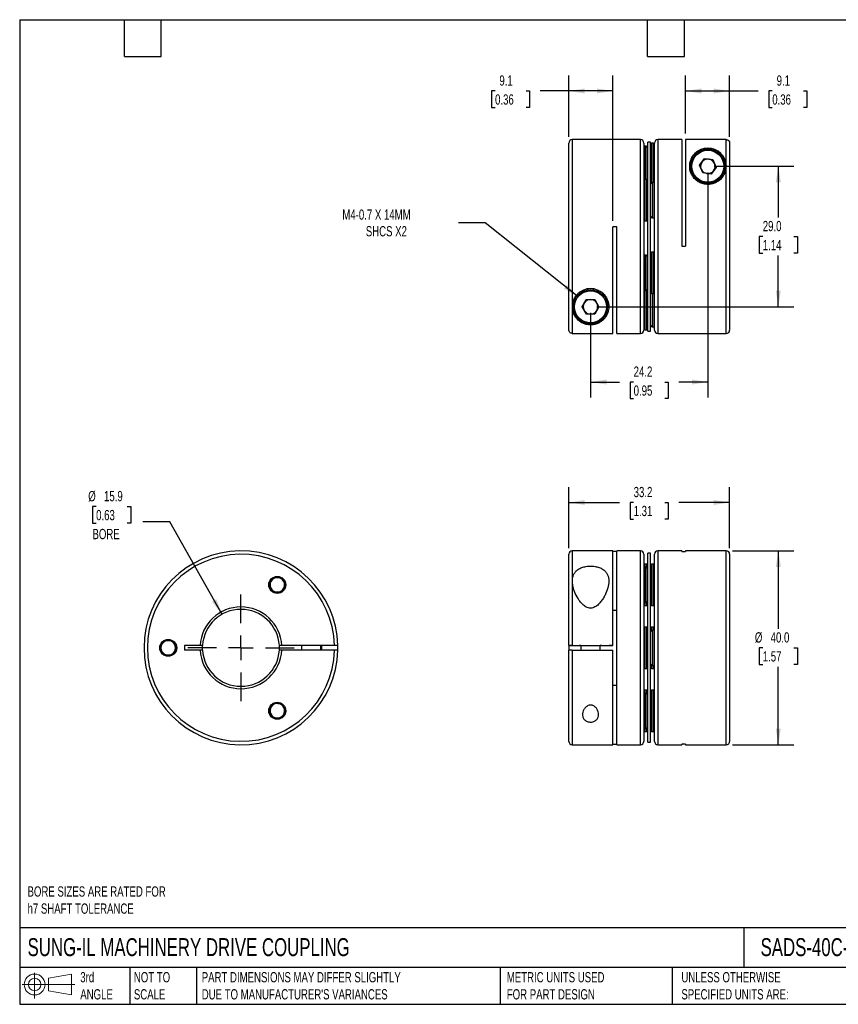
# Model space of a CAD drawing. Header units: millimetres. Extents: x 6 to 273, y 6 to 210.
# Tile 1 of 2: x 6 to 175, y 6 to 210. Entities that reach past the tile are written whole.
import ezdxf

# ---------------------------------------------------------------- set-up
doc = ezdxf.new("R2010")
doc.units = ezdxf.units.MM
doc.linetypes.add('SLD-Center', pattern=[19.05, 15.24, -1.27, 1.27, -1.27])
doc.linetypes.add('SLD-Solid', pattern=[0])
doc.layers.add('CENTER', color=40, linetype='SLD-Center')
doc.layers.add('SLD-DEFPOINTS', color=7, linetype='Continuous')
doc.layers.add('DIMENSIONS', color=140, linetype='SLD-Solid', lineweight=25)
doc.layers.add('TEXT', color=140, linetype='SLD-Solid', lineweight=25)
doc.styles.add('SLDTEXTSTYLE0', font='TXT', dxfattribs={"width": 0.7})
doc.dimstyles.new('SLDDIMSTYLE0', dxfattribs={"dimtxt": 2.158008, "dimasz": 3.302, "dimexe": 0, "dimexo": 0.0625, "dimgap": 0.539502, "dimtad": 0, "dimtih": 1, "dimtoh": 1, "dimdec": 1, "dimrnd": 1e-09, "dimzin": 4, "dimdsep": 46, "dimtxsty": 'SLDTEXTSTYLE0', "dimsah": 1, "dimcen": 0.09, "dimadec": 0, "dimazin": 1, "dimtfac": 1, "dimtdec": 1, "dimtofl": 0, "dimtmove": 0, "dimatfit": 3, "dimfxl": 0, "dimfrac": 2, "dimtolj": 1, "dimtzin": 12, "dimarcsym": 0})
doc.dimstyles.new('SLDDIMSTYLE1', dxfattribs={"dimtxt": 2.158008, "dimasz": 3.302, "dimexe": 0, "dimexo": 0.0625, "dimgap": 0.539502, "dimtad": 0, "dimtih": 1, "dimtoh": 1, "dimdec": 1, "dimrnd": 1e-09, "dimzin": 12, "dimdsep": 46, "dimtxsty": 'SLDTEXTSTYLE0', "dimsah": 1, "dimcen": 0.09, "dimadec": 0, "dimazin": 3, "dimtfac": 1, "dimtdec": 1, "dimtofl": 0, "dimtmove": 0, "dimatfit": 3, "dimfxl": 0, "dimfrac": 2, "dimtolj": 1, "dimtzin": 12, "dimarcsym": 0})
doc.dimstyles.new('SLDDIMSTYLE2', dxfattribs={"dimtxt": 2.158008, "dimasz": 3.302, "dimexe": 0, "dimexo": 0.0625, "dimgap": 0.539502, "dimtad": 0, "dimtih": 1, "dimtoh": 1, "dimdec": 1, "dimrnd": 1e-09, "dimzin": 12, "dimdsep": 46, "dimtxsty": 'SLDTEXTSTYLE0', "dimsah": 1, "dimcen": 0, "dimadec": 0, "dimazin": 3, "dimtfac": 1, "dimtdec": 1, "dimtofl": 0, "dimtmove": 0, "dimatfit": 3, "dimfxl": 0, "dimfrac": 2, "dimtolj": 1, "dimtzin": 12, "dimarcsym": 0})
doc.dimstyles.new('SLDDIMSTYLE3', dxfattribs={"dimtxt": 2.158008, "dimasz": 3.302, "dimexe": 0, "dimexo": 0.0625, "dimgap": 0.539502, "dimtad": 0, "dimtih": 1, "dimtoh": 1, "dimdec": 1, "dimrnd": 1e-09, "dimzin": 12, "dimdsep": 46, "dimtxsty": 'SLDTEXTSTYLE0', "dimsah": 1, "dimcen": 0, "dimadec": 0, "dimazin": 3, "dimtfac": 1, "dimtdec": 1, "dimtofl": 0, "dimtmove": 0, "dimatfit": 3, "dimfxl": 0, "dimfrac": 2, "dimtolj": 1, "dimtzin": 12, "dimarcsym": 0})

# ---------------------------------------------------------------- blocks, each defined once
blk = doc.blocks.new('Block11')
at = {"color": 7, "linetype": 'SLD-Solid', "lineweight": 18}
for p, q in [((2.59, 5.31), (2.59, 0)), ((5.48, 4.17), (10.18, 5.03)), ((5.48, 1.6), (5.48, 4.17)), ((10.18, 5.03), (10.18, 0.73)), ((0, 2.88), (10.87, 2.88)), ((5.48, 1.6), (10.18, 0.73))]:
    blk.add_line(p, q, dxfattribs=at)
for radius in [2.15, 1.29]:
    blk.add_circle((2.59, 2.88), radius, dxfattribs=at)
blk = doc.blocks.new('Block12')
at = {"layer": 'SLD-DEFPOINTS'}
blk.add_blockref('Block11', (0, 0), dxfattribs=at)
blk = doc.blocks.new('_D')
at = {"layer": 'DIMENSIONS'}
for p, q in [((153.4, 99.92), (166.04, 99.92)), ((162.87, 99.92), (162.87, 83.83)), ((159.66, 79.92), (158.94, 79.92)), ((158.94, 79.92), (158.94, 76.49)), ((166.08, 79.92), (166.8, 79.92)), ((166.8, 79.92), (166.8, 76.49)), ((158.94, 76.49), (159.66, 76.49)), ((162.87, 59.92), (162.87, 76)), ((166.8, 76.49), (166.08, 76.49)), ((153.4, 59.92), (166.04, 59.92))]:
    blk.add_line(p, q, dxfattribs=at)
for points in [[(162.87, 99.92), (162.36, 96.62), (163.38, 96.62)], [(162.87, 59.92), (163.38, 63.22), (162.36, 63.22)]]:
    blk.add_solid(points, dxfattribs=at)
at = {"layer": 'DIMENSIONS', "char_height": 2.117, "attachment_point": 1, "style": 'SLDTEXTSTYLE0'}
for s, insert in [('%%c', (158.03, 83.13)), ('40.0', (161.29, 83.13)), ('1.57', (159.66, 79.22))]:
    blk.add_mtext(s, dxfattribs=dict(at, insert=insert))
blk = doc.blocks.new('_D_1')
at = {"layer": 'DIMENSIONS'}
for p, q in [((119.63, 100.49), (119.63, 113.09)), ((152.83, 100.49), (152.83, 113.09)), ((119.63, 109.92), (130.1, 109.92)), ((133.02, 109.92), (132.3, 109.92)), ((132.3, 109.92), (132.3, 106.49)), ((139.44, 109.92), (140.16, 109.92)), ((140.16, 109.92), (140.16, 106.49)), ((152.83, 109.92), (142.36, 109.92)), ((132.3, 106.49), (133.02, 106.49)), ((140.16, 106.49), (139.44, 106.49))]:
    blk.add_line(p, q, dxfattribs=at)
for points in [[(119.63, 109.92), (122.93, 109.41), (122.93, 110.43)], [(152.83, 109.92), (149.53, 110.43), (149.53, 109.41)]]:
    blk.add_solid(points, dxfattribs=at)
at = {"layer": 'DIMENSIONS', "char_height": 2.117, "attachment_point": 1, "style": 'SLDTEXTSTYLE0'}
for s, insert in [('33.2', (133.02, 113.13)), ('1.31', (133.02, 109.22))]:
    blk.add_mtext(s, dxfattribs=dict(at, insert=insert))
blk = doc.blocks.new('_D_3')
at = {"layer": 'DIMENSIONS'}
for p, q in [((148.33, 178.03), (148.33, 131.6)), ((124.13, 149.03), (124.13, 131.6)), ((124.13, 134.77), (130.1, 134.77)), ((133.02, 134.77), (132.3, 134.77)), ((132.3, 134.77), (132.3, 131.34)), ((139.44, 134.77), (140.16, 134.77)), ((140.16, 134.77), (140.16, 131.34)), ((148.33, 134.77), (142.36, 134.77)), ((132.3, 131.34), (133.02, 131.34)), ((140.16, 131.34), (139.44, 131.34))]:
    blk.add_line(p, q, dxfattribs=at)
for points in [[(124.13, 134.77), (127.43, 134.26), (127.43, 135.28)], [(148.33, 134.77), (145.03, 135.28), (145.03, 134.26)]]:
    blk.add_solid(points, dxfattribs=at)
at = {"layer": 'DIMENSIONS', "char_height": 2.117, "attachment_point": 1, "style": 'SLDTEXTSTYLE0'}
for s, insert in [('24.2', (133.02, 137.98)), ('0.95', (133.02, 134.07))]:
    blk.add_mtext(s, dxfattribs=dict(at, insert=insert))
blk = doc.blocks.new('_D_4')
at = {"layer": 'DIMENSIONS'}
for p, q in [((149.6, 179.3), (166.04, 179.3)), ((162.87, 179.3), (162.87, 168.72)), ((159.66, 164.8), (158.94, 164.8)), ((158.94, 164.8), (158.94, 161.37)), ((166.08, 164.8), (166.8, 164.8)), ((166.8, 164.8), (166.8, 161.37)), ((158.94, 161.37), (159.66, 161.37)), ((162.87, 150.3), (162.87, 160.89)), ((166.8, 161.37), (166.08, 161.37)), ((125.4, 150.3), (166.04, 150.3))]:
    blk.add_line(p, q, dxfattribs=at)
for points in [[(162.87, 179.3), (162.36, 176), (163.38, 176)], [(162.87, 150.3), (163.38, 153.61), (162.36, 153.61)]]:
    blk.add_solid(points, dxfattribs=at)
at = {"layer": 'DIMENSIONS', "char_height": 2.117, "attachment_point": 1, "style": 'SLDTEXTSTYLE0'}
for s, insert in [('29.0', (159.66, 168.02)), ('1.14', (159.66, 164.1))]:
    blk.add_mtext(s, dxfattribs=dict(at, insert=insert))
blk = doc.blocks.new('_D_5')
at = {"layer": 'DIMENSIONS'}
for p, q in [((102.4, 167.65), (96.85, 167.65)), ((121.55, 152.36), (102.4, 167.65))]:
    blk.add_line(p, q, dxfattribs=at)
blk.add_solid([(121.55, 152.36), (119.29, 154.82), (118.65, 154.03)], dxfattribs=at)
at = {"layer": 'DIMENSIONS', "attachment_point": 1, "style": 'SLDTEXTSTYLE0'}
for s, insert, char_height in [('M4-0.7 X 14MM', (72.92, 170.38), 2.1167), ('SHCS X2', (77.76, 166.95), 2.117)]:
    blk.add_mtext(s, dxfattribs=dict(at, insert=insert, char_height=char_height))
blk = doc.blocks.new('_D_6')
at = {"layer": 'DIMENSIONS'}
for p, q in [((143.73, 186.07), (143.73, 198.01)), ((152.83, 185.37), (152.83, 198.01)), ((143.73, 194.84), (152.83, 194.84)), ((152.83, 194.84), (158.7, 194.84)), ((161.62, 194.84), (160.9, 194.84)), ((160.9, 194.84), (160.9, 191.41)), ((168.03, 194.84), (168.76, 194.84)), ((168.76, 194.84), (168.76, 191.41)), ((160.9, 191.41), (161.62, 191.41)), ((168.76, 191.41), (168.03, 191.41))]:
    blk.add_line(p, q, dxfattribs=at)
for points in [[(143.73, 194.84), (147.03, 194.33), (147.03, 195.35)], [(152.83, 194.84), (149.53, 195.35), (149.53, 194.33)]]:
    blk.add_solid(points, dxfattribs=at)
at = {"layer": 'DIMENSIONS', "char_height": 2.117, "attachment_point": 1, "style": 'SLDTEXTSTYLE0'}
for s, insert in [('9.1', (162.52, 198.05)), ('0.36', (161.62, 194.14))]:
    blk.add_mtext(s, dxfattribs=dict(at, insert=insert))
blk = doc.blocks.new('_D_7')
at = {"layer": 'DIMENSIONS'}
for p, q in [((119.63, 185.37), (119.63, 198.01)), ((128.73, 168.07), (128.73, 198.01)), ((104.43, 194.84), (103.7, 194.84)), ((103.7, 194.84), (103.7, 191.41)), ((110.84, 194.84), (111.56, 194.84)), ((111.56, 194.84), (111.56, 191.41)), ((119.63, 194.84), (113.76, 194.84)), ((128.73, 194.84), (119.63, 194.84)), ((103.7, 191.41), (104.43, 191.41)), ((111.56, 191.41), (110.84, 191.41))]:
    blk.add_line(p, q, dxfattribs=at)
for points in [[(119.63, 194.84), (122.93, 194.33), (122.93, 195.35)], [(128.73, 194.84), (125.43, 195.35), (125.43, 194.33)]]:
    blk.add_solid(points, dxfattribs=at)
at = {"layer": 'DIMENSIONS', "char_height": 2.117, "attachment_point": 1, "style": 'SLDTEXTSTYLE0'}
for s, insert in [('9.1', (105.32, 198.05)), ('0.36', (104.43, 194.14))]:
    blk.add_mtext(s, dxfattribs=dict(at, insert=insert))
blk = doc.blocks.new('_D_8')
at = {"layer": 'DIMENSIONS'}
for p, q in [((22.12, 109.07), (21.4, 109.07)), ((21.4, 109.07), (21.4, 105.64)), ((28.53, 109.07), (29.26, 109.07)), ((29.26, 109.07), (29.26, 105.64)), ((37.31, 105.94), (31.75, 105.94)), ((48.1, 86.83), (37.31, 105.94)), ((21.4, 105.64), (22.12, 105.64)), ((29.26, 105.64), (28.53, 105.64))]:
    blk.add_line(p, q, dxfattribs=at)
blk.add_solid([(48.1, 86.83), (46.92, 89.95), (46.03, 89.45)], dxfattribs=at)
at = {"layer": 'DIMENSIONS', "char_height": 2.117, "attachment_point": 1, "style": 'SLDTEXTSTYLE0'}
for s, insert in [('%%c', (20.49, 112.28)), ('15.9', (23.75, 112.28)), ('0.63', (22.12, 108.37)), ('BORE', (21.37, 104.46))]:
    blk.add_mtext(s, dxfattribs=dict(at, insert=insert))
blk = doc.blocks.new('SW_CENTERMARKSYMBOL_1')
at = {"layer": 'CENTER', "color": 0}
for p, q in [((0, 5.08), (0, 10.9775)), ((0, 0), (0, 2.54)), ((-5.08, 0), (-10.9775, 0)), ((0, 0), (-2.54, 0)), ((0, 0), (0, -2.54)), ((0, 0), (2.54, 0)), ((5.08, 0), (10.9775, 0)), ((0, -5.08), (0, -10.9775))]:
    blk.add_line(p, q, dxfattribs=at)

msp = doc.modelspace()

# ---------------------------------------------------------------- linework, layer by layer
for p, q in [((119.63, 145.51), (119.63, 184.1)), ((134.43, 184.8), (120.33, 184.8)), ((120.33, 184.8), (120.33, 144.81)), ((134.43, 144.8), (134.43, 184.8)), ((135.13, 184.1), (135.13, 145.5)), ((135.63, 183.45), (135.23, 183.45)), ((135.23, 183.45), (135.23, 180.18)), ((135.63, 180.18), (135.63, 183.45)), ((136.53, 184.3), (135.93, 184.3)), ((135.93, 145.3), (135.93, 184.3)), ((136.53, 145.3), (136.53, 184.3)), ((137.13, 184.05), (136.73, 184.05)), ((136.73, 184.05), (136.73, 180.07)), ((137.13, 180.07), (137.13, 184.05)), ((137.33, 145.5), (137.33, 184.1)), ((142.93, 184.8), (138.03, 184.8)), ((138.03, 184.8), (138.03, 144.8)), ((142.93, 184.8), (142.93, 162.8)), ((152.13, 184.8), (143.73, 184.8)), ((143.73, 184.8), (143.73, 162.8)), ((152.13, 144.8), (152.13, 184.8)), ((152.83, 184.1), (152.83, 145.5)), ((146.61, 179.53), (147.67, 180.9)), ((147.14, 180.22), (147.67, 180.9)), ((147.67, 180.9), (149.38, 180.68)), ((147.67, 180.9), (147.67, 180.9)), ((147.67, 180.9), (148.53, 180.79)), ((135.23, 180.18), (135.23, 176.53)), ((135.63, 176.55), (135.63, 180.18)), ((136.73, 180.07), (136.73, 175.94)), ((137.13, 175.95), (137.13, 180.07)), ((144.83, 179.3), (144.83, 179.3)), ((146.61, 179.53), (147.14, 180.22)), ((147.28, 177.93), (146.61, 179.53)), ((148.53, 180.79), (149.38, 180.68)), ((150.05, 179.08), (148.99, 177.7)), ((149.38, 180.68), (150.05, 179.08)), ((149.38, 180.68), (149.38, 180.68)), ((149.38, 180.68), (149.72, 179.88)), ((149.72, 179.88), (150.05, 179.08)), ((151.83, 179.3), (151.83, 179.3)), ((148.99, 177.7), (147.28, 177.93)), ((135.73, 176.55), (135.33, 176.55)), ((135.33, 176.55), (135.33, 168.05)), ((135.73, 168.05), (135.73, 176.55)), ((135.92, 176.4), (135.93, 176.45)), ((137.23, 175.95), (136.83, 175.95)), ((136.83, 175.95), (136.83, 175.45)), ((136.83, 175.45), (136.83, 168.65)), ((137.23, 175.45), (137.23, 175.95)), ((137.23, 168.65), (137.23, 175.45)), ((129.53, 166.8), (128.73, 166.8)), ((128.73, 144.81), (128.73, 166.8)), ((129.53, 166.8), (128.73, 166.8)), ((129.53, 144.8), (129.53, 166.8)), ((135.33, 168.05), (135.73, 168.05)), ((136.83, 168.65), (137.23, 168.65)), ((142.93, 162.8), (143.73, 162.8)), ((135.63, 160.95), (135.23, 160.95)), ((135.23, 160.95), (135.23, 153.65)), ((135.63, 153.65), (135.63, 160.95)), ((137.13, 161.55), (136.73, 161.55)), ((136.73, 161.55), (136.73, 153.05)), ((137.13, 153.05), (137.13, 161.55)), ((135.23, 153.65), (135.63, 153.65)), ((135.33, 153.65), (135.33, 145.55)), ((135.73, 145.55), (135.73, 153.67)), ((136.53, 153.21), (136.53, 153.15)), ((136.73, 153.05), (137.13, 153.05)), ((136.83, 153.05), (136.83, 146.63)), ((137.23, 146.63), (137.23, 153.08)), ((122.4, 150.3), (123.26, 151.8)), ((122.4, 150.3), (122.83, 151.05)), ((122.83, 151.05), (123.26, 151.8)), ((123.26, 151.8), (125, 151.8)), ((123.26, 151.8), (123.26, 151.8)), ((123.26, 151.8), (124.13, 151.8)), ((124.13, 151.8), (125, 151.8)), ((125, 151.8), (125.86, 150.3)), ((125, 151.8), (125, 151.8)), ((125, 151.8), (125.43, 151.05)), ((125.43, 151.05), (125.86, 150.3)), ((120.63, 150.3), (120.63, 150.3)), ((123.26, 148.8), (122.4, 150.3)), ((125, 148.8), (123.26, 148.8)), ((125.86, 150.3), (125, 148.8)), ((127.63, 150.3), (127.63, 150.3)), ((136.83, 146.63), (136.83, 146.15)), ((137.23, 146.15), (137.23, 146.63)), ((120.33, 144.81), (128.73, 144.81)), ((129.53, 144.8), (134.43, 144.8)), ((135.33, 145.55), (135.73, 145.55)), ((135.93, 145.3), (136.53, 145.3)), ((136.83, 146.15), (137.23, 146.15)), ((138.03, 144.8), (152.13, 144.8)), ((128.73, 99.92), (120.33, 99.92)), ((120.33, 99.92), (120.33, 80.42)), ((128.73, 80.42), (128.73, 99.92)), ((129.53, 99.82), (128.73, 99.82)), ((134.43, 99.92), (129.53, 99.92)), ((129.53, 59.92), (129.53, 99.92)), ((134.43, 79.92), (134.43, 99.92)), ((142.93, 99.92), (138.03, 99.92)), ((138.03, 99.92), (138.03, 59.92)), ((142.93, 99.92), (142.93, 99.82)), ((142.93, 99.82), (143.73, 99.82)), ((152.13, 99.92), (143.73, 99.92)), ((143.73, 99.92), (143.73, 99.82)), ((152.13, 59.92), (152.13, 99.92)), ((119.63, 80.42), (119.63, 99.22)), ((135.13, 99.22), (135.13, 79.92)), ((136.53, 99.42), (135.93, 99.42)), ((135.93, 70.17), (135.93, 99.42)), ((136.53, 70.17), (136.53, 99.42)), ((137.33, 60.62), (137.33, 99.22)), ((152.83, 99.22), (152.83, 60.62)), ((135.63, 96.56), (135.23, 96.56)), ((135.23, 96.56), (135.23, 91.41)), ((135.73, 97.16), (135.33, 97.16)), ((135.33, 97.16), (135.33, 96.56)), ((135.63, 91.41), (135.63, 96.56)), ((135.73, 96.54), (135.73, 97.16)), ((137.13, 97.16), (136.73, 97.16)), ((136.73, 97.16), (136.73, 91.02)), ((137.13, 91.02), (137.13, 97.16)), ((57.77, 92.91), (58.63, 94.41)), ((58.63, 94.41), (60.37, 94.41)), ((60.37, 94.41), (61.23, 92.91)), ((58.63, 91.41), (57.77, 92.91)), ((61.23, 92.91), (60.37, 91.41)), ((60.37, 91.41), (58.63, 91.41)), ((135.23, 91.41), (135.23, 89.26)), ((135.63, 89.26), (135.63, 91.41)), ((136.73, 91.02), (136.73, 88.66)), ((137.13, 88.66), (137.13, 91.02)), ((129.53, 87.6), (128.73, 87.6)), ((135.23, 89.26), (135.63, 89.26)), ((135.33, 89.26), (135.33, 88.66)), ((135.33, 88.66), (135.73, 88.66)), ((135.73, 88.66), (135.73, 89.28)), ((136.73, 88.66), (137.13, 88.66)), ((135.73, 84.17), (135.33, 84.17)), ((135.33, 84.17), (135.33, 75.67)), ((135.73, 75.67), (135.73, 84.17)), ((137.13, 84.17), (136.73, 84.17)), ((136.73, 84.17), (136.73, 83.55)), ((137.23, 83.57), (136.83, 83.57)), ((136.83, 83.57), (136.83, 81.72)), ((137.13, 83.57), (137.13, 84.17)), ((137.23, 81.72), (137.23, 83.57)), ((35.27, 79.92), (36.13, 81.42)), ((36.13, 81.42), (37.87, 81.42)), ((37.87, 81.42), (38.73, 79.92)), ((136.83, 81.72), (136.83, 76.27)), ((137.23, 76.27), (137.23, 81.72)), ((36.13, 78.42), (35.27, 79.92)), ((38.73, 79.92), (37.87, 78.42)), ((40.38, 80.42), (40.38, 79.42)), ((43.58, 80.42), (40.38, 80.42)), ((43.58, 79.42), (40.38, 79.42)), ((44.08, 80.42), (43.58, 80.42)), ((44.08, 79.42), (43.58, 79.42)), ((60.42, 80.42), (59.92, 80.42)), ((60.42, 79.42), (59.92, 79.42)), ((71.29, 80.42), (60.42, 80.42)), ((71.29, 79.42), (60.42, 79.42)), ((64.5, 80.42), (64.5, 79.42)), ((68.5, 79.42), (68.5, 80.42)), ((119.63, 80.42), (120.13, 80.42)), ((119.63, 80.42), (119.63, 79.42)), ((119.63, 60.62), (119.63, 79.42)), ((120.13, 80.42), (122.13, 80.42)), ((120.33, 80.42), (128.73, 80.42)), ((120.33, 79.42), (128.73, 79.42)), ((120.33, 79.42), (120.33, 59.92)), ((122.13, 80.42), (122.13, 79.42)), ((126.13, 79.42), (126.13, 80.42)), ((126.13, 80.42), (128.73, 80.42)), ((128.73, 80.42), (128.63, 80.42)), ((128.73, 59.92), (128.73, 79.42)), ((134.43, 59.92), (134.43, 79.92)), ((135.13, 79.92), (135.13, 60.62)), ((37.87, 78.42), (36.13, 78.42)), ((135.33, 75.67), (135.73, 75.67)), ((136.73, 76.28), (136.73, 75.67)), ((136.73, 75.67), (137.13, 75.67)), ((136.83, 76.27), (137.23, 76.27)), ((137.13, 75.67), (137.13, 76.27)), ((128.73, 72.24), (129.53, 72.24)), ((135.73, 71.18), (135.33, 71.18)), ((135.33, 71.18), (135.33, 70.58)), ((135.73, 70.56), (135.73, 71.18)), ((137.13, 71.18), (136.73, 71.18)), ((136.73, 71.18), (136.73, 62.68)), ((137.13, 62.68), (137.13, 71.18)), ((135.63, 70.58), (135.23, 70.58)), ((135.23, 70.58), (135.23, 63.28)), ((135.63, 63.28), (135.63, 70.58)), ((135.93, 60.42), (135.93, 70.17)), ((136.53, 60.42), (136.53, 70.17)), ((57.77, 67.05), (58.74, 68.48)), ((58.74, 68.48), (60.47, 68.36)), ((60.47, 68.36), (61.23, 66.81)), ((58.53, 65.49), (57.77, 67.05)), ((60.26, 65.37), (58.53, 65.49)), ((61.23, 66.81), (60.26, 65.37)), ((135.23, 63.28), (135.63, 63.28)), ((135.33, 63.28), (135.33, 62.68)), ((135.73, 62.68), (135.73, 63.29)), ((135.33, 62.68), (135.73, 62.68)), ((136.73, 62.68), (137.13, 62.68)), ((120.33, 59.92), (128.73, 59.92)), ((128.73, 60.02), (129.53, 60.02)), ((129.53, 59.92), (134.43, 59.92)), ((135.93, 60.42), (136.53, 60.42)), ((138.03, 59.92), (142.93, 59.92)), ((143.73, 60.02), (142.93, 60.02)), ((142.93, 60.02), (142.93, 59.92)), ((143.73, 60.02), (143.73, 59.92)), ((143.73, 59.92), (152.13, 59.92))]:
    msp.add_line(p, q)
at = {"flags": 128}
for points in [[(135.23, 183.45), (135.17, 183.45), (135.13, 183.44)], [(136.53, 175.75), (136.53, 175.72), (136.53, 175.71)], [(137.33, 175.94), (137.29, 175.95), (137.23, 175.95)], [(137.23, 168.65), (137.29, 168.66), (137.33, 168.67)], [(135.23, 160.95), (135.17, 160.95), (135.13, 160.94)], [(135.13, 153.67), (135.17, 153.66), (135.23, 153.65)], [(135.93, 153.85), (135.93, 153.89), (135.92, 153.9)], [(137.23, 146.15), (137.29, 146.16), (137.33, 146.17)], [(135.23, 96.56), (135.17, 96.55), (135.13, 96.54)], [(135.13, 89.28), (135.17, 89.26), (135.23, 89.26)], [(137.33, 83.55), (137.29, 83.56), (137.23, 83.57)], [(59.92, 79.42), (59.94, 79.92), (59.92, 80.42)], [(68.57, 80.42), (68.63, 80.19), (68.65, 79.92)], [(68.65, 79.92), (68.63, 79.65), (68.57, 79.42)], [(71.99, 79.42), (72, 79.92), (71.99, 80.42)], [(121.88, 80.42), (121.9, 80.42), (121.97, 80.42), (122.08, 80.42), (122.24, 80.42), (122.43, 80.42), (122.66, 80.42), (122.91, 80.42), (123.2, 80.42), (123.5, 80.42), (123.81, 80.42), (124.13, 80.42), (124.45, 80.42), (124.76, 80.42), (125.06, 80.42), (125.35, 80.42), (125.6, 80.42), (125.83, 80.42), (126.02, 80.42), (126.18, 80.42), (126.29, 80.42), (126.36, 80.42), (126.38, 80.42), (126.36, 80.42), (126.29, 80.42), (126.18, 80.42), (126.13, 80.42)], [(122.13, 80.42), (122.08, 80.42), (121.97, 80.42), (121.9, 80.42), (121.88, 80.42)], [(137.23, 76.27), (137.29, 76.27), (137.33, 76.28)], [(135.23, 70.58), (135.17, 70.57), (135.13, 70.56)], [(135.13, 63.29), (135.17, 63.28), (135.23, 63.28)]]:
    msp.add_lwpolyline(points, dxfattribs=at)
for centre, radius in [((148.33, 179.3), 3.5), ((148.33, 179.3), 3.3), ((124.13, 150.3), 3.5), ((124.13, 150.3), 3.3), ((59.5, 92.91), 1.75), ((37, 79.92), 1.75), ((59.5, 66.93), 1.75)]:
    msp.add_circle(centre, radius)
for centre, radius, start, end in [((120.33, 184.1), 0.7, 90, 180), ((134.43, 184.1), 0.7, 0, 90), ((135.63, 183.15), 0.3, 0, 90), ((136.73, 183.85), 0.2, 90, 180), ((137.13, 183.85), 0.2, 0, 90), ((138.03, 184.1), 0.7, 90, 180), ((148.33, 179.3), 3.75, 0, 180), ((148.33, 179.3), 3.5, 180, 202.5227), ((148.33, 179.3), 3.5, 202.5227, 0), ((148.33, 179.3), 1.5, 22.5227, 180), ((148.33, 179.3), 1.5, 142.5227, 202.5227), ((148.33, 179.3), 1.5, 82.5227, 142.5227), ((148.33, 179.3), 1.5, 22.5227, 82.5227), ((148.33, 179.3), 1.5, 322.5227, 22.5227), ((148.33, 179.3), 1.5, 0, 22.5227), ((148.33, 179.3), 1.5, 202.5227, 262.5227), ((148.33, 179.3), 1.5, 262.5227, 322.5227), ((135.33, 176.35), 0.2, 90, 180), ((135.73, 176.35), 0.2, 0, 90), ((136.83, 175.65), 0.3, 90, 180), ((136.83, 168.95), 0.3, 180, 270), ((135.33, 168.25), 0.2, 180, 270), ((135.73, 168.25), 0.2, 270, 0), ((135.63, 160.65), 0.3, 0, 90), ((136.73, 161.35), 0.2, 90, 180), ((137.13, 161.35), 0.2, 0, 90), ((124.13, 150.3), 3.75, 0, 180), ((135.63, 153.95), 0.3, 270, 0), ((136.73, 153.25), 0.2, 180, 270), ((137.13, 153.25), 0.2, 270, 0), ((124.13, 150.3), 1.5, 150, 210), ((124.13, 150.3), 1.5, 90, 150), ((124.13, 150.3), 1.5, 30, 90), ((124.13, 150.3), 1.5, 330, 30), ((124.13, 150.3), 3.5, 180, 0), ((124.13, 150.3), 1.5, 210, 270), ((124.13, 150.3), 1.5, 270, 330), ((136.83, 146.45), 0.3, 180, 270), ((134.43, 145.5), 0.7, 270, 360), ((135.33, 145.75), 0.2, 180, 270), ((135.73, 145.75), 0.2, 270, 0), ((138.03, 145.5), 0.7, 180, 270), ((152.13, 145.5), 0.7, 270, 360), ((52, 79.92), 20, 1.4326, 358.5675), ((120.33, 99.22), 0.7, 90, 180), ((134.43, 99.22), 0.7, 0, 90), ((138.03, 99.22), 0.7, 90, 180), ((152.13, 99.22), 0.7, 0, 90), ((52, 79.92), 19.3, 1.4845, 358.5155), ((135.33, 96.96), 0.2, 90, 180), ((135.63, 96.26), 0.3, 0, 90), ((135.73, 96.96), 0.2, 0, 90), ((136.73, 96.96), 0.2, 90, 180), ((137.13, 96.96), 0.2, 0, 90), ((59.5, 92.91), 1.5, 150, 210), ((59.5, 92.91), 1.5, 90, 150), ((59.5, 92.91), 1.5, 30, 90), ((59.5, 92.91), 1.5, 330, 30), ((59.5, 92.91), 1.5, 210, 270), ((59.5, 92.91), 1.5, 270, 330), ((135.63, 89.56), 0.3, 270, 0), ((52, 79.92), 8.44, 3.3973, 176.6027), ((52, 79.92), 7.94, 3.6116, 176.3884), ((135.33, 88.86), 0.2, 180, 270), ((135.73, 88.86), 0.2, 270, 0), ((136.73, 88.86), 0.2, 180, 270), ((137.13, 88.86), 0.2, 270, 0), ((135.33, 83.97), 0.2, 90, 180), ((135.73, 83.97), 0.2, 0, 90), ((136.73, 83.97), 0.2, 90, 180), ((136.83, 83.27), 0.3, 90, 180), ((137.13, 83.97), 0.2, 0, 90), ((37, 79.92), 1.5, 90, 150), ((37, 79.92), 1.5, 30, 90), ((37, 79.92), 1.5, 150, 210), ((37, 79.92), 1.5, 330, 30), ((52, 79.92), 8.44, 183.3973, 356.6027), ((52, 79.92), 7.94, 183.6116, 356.3884), ((67, 79.92), 1.61, 341.9071, 18.0929), ((37, 79.92), 1.5, 210, 270), ((37, 79.92), 1.5, 270, 330), ((135.33, 75.87), 0.2, 180, 270), ((135.73, 75.87), 0.2, 270, 0), ((136.83, 76.57), 0.3, 180, 270), ((136.73, 75.87), 0.2, 180, 270), ((137.13, 75.87), 0.2, 270, 0), ((135.33, 70.98), 0.2, 90, 180), ((135.73, 70.98), 0.2, 0, 90), ((136.73, 70.98), 0.2, 90, 180), ((137.13, 70.98), 0.2, 360, 90), ((135.63, 70.28), 0.3, 0, 90), ((59.5, 66.93), 1.5, 146.0546, 206.0546), ((59.5, 66.93), 1.5, 86.0546, 146.0546), ((59.5, 66.93), 1.5, 26.0546, 86.0546), ((59.5, 66.93), 1.5, 326.0546, 26.0546), ((59.5, 66.93), 1.5, 206.0546, 266.0546), ((59.5, 66.93), 1.5, 266.0546, 326.0546), ((135.63, 63.58), 0.3, 270, 0), ((135.33, 62.88), 0.2, 180, 270), ((135.73, 62.88), 0.2, 270, 0), ((136.73, 62.88), 0.2, 180, 270), ((137.13, 62.88), 0.2, 270, 0), ((120.33, 60.62), 0.7, 180, 270), ((134.43, 60.62), 0.7, 270, 360), ((138.03, 60.62), 0.7, 180, 270), ((152.13, 60.62), 0.7, 270, 360)]:
    msp.add_arc(centre, radius, start, end)
for points, knots in [([(144.58, 179.3), (144.58, 178.87), (144.65, 178.42), (144.92, 177.73), (145.03, 177.5), (145.31, 177.06), (145.48, 176.85), (145.88, 176.45), (146.1, 176.27), (146.61, 175.96), (146.89, 175.83), (147.33, 175.69), (147.48, 175.65), (147.79, 175.59), (147.95, 175.57), (148.42, 175.54), (148.74, 175.56), (149.2, 175.65), (149.35, 175.69), (149.64, 175.79), (149.79, 175.85), (150.06, 175.98), (150.2, 176.05), (150.45, 176.21), (150.57, 176.29), (150.91, 176.56), (151.1, 176.76), (151.44, 177.19), (151.58, 177.41), (151.8, 177.86), (151.89, 178.09), (152.01, 178.55), (152.05, 178.78), (152.09, 179.22), (152.08, 179.44), (152.04, 179.86), (152.01, 180.06), (151.9, 180.46), (151.84, 180.64), (151.68, 181.01), (151.58, 181.18), (151.26, 181.68), (150.99, 181.98), (150.5, 182.37), (150.31, 182.5), (149.91, 182.71), (149.68, 182.81), (149.29, 182.93), (149.16, 182.97), (148.86, 183.02), (148.71, 183.04), (148.4, 183.06), (148.24, 183.06), (147.92, 183.04), (147.77, 183.02), (147.34, 182.93), (147.08, 182.85), (146.63, 182.65), (146.43, 182.54), (146.06, 182.3), (145.9, 182.16), (145.6, 181.88), (145.47, 181.73), (145.11, 181.26), (144.92, 180.91), (144.65, 180.15), (144.58, 179.74), (144.58, 179.3)], [0, 0, 0, 0, 0.0625, 0.0625, 0.09375, 0.09375, 0.125, 0.125, 0.15625, 0.15625, 0.1875, 0.1875, 0.203125, 0.203125, 0.21875, 0.21875, 0.25, 0.25, 0.265625, 0.265625, 0.28125, 0.28125, 0.296875, 0.296875, 0.3125, 0.3125, 0.34375, 0.34375, 0.375, 0.375, 0.40625, 0.40625, 0.4375, 0.4375, 0.46875, 0.46875, 0.5, 0.5, 0.53125, 0.53125, 0.5625, 0.5625, 0.625, 0.625, 0.65625, 0.65625, 0.6875, 0.6875, 0.703125, 0.703125, 0.71875, 0.71875, 0.734375, 0.734375, 0.75, 0.75, 0.78125, 0.78125, 0.8125, 0.8125, 0.84375, 0.84375, 0.875, 0.875, 0.9375, 0.9375, 1, 1, 1, 1]), ([(152.13, 184.8), (152.22, 184.8), (152.31, 184.78), (152.48, 184.71), (152.56, 184.66), (152.75, 184.46), (152.83, 184.28), (152.83, 184.1)], [0, 0, 0, 0, 0.25, 0.25, 0.5, 0.5, 1, 1, 1, 1]), ([(127.88, 150.3), (127.88, 150.74), (127.81, 151.19), (127.54, 151.88), (127.43, 152.11), (127.15, 152.55), (126.98, 152.76), (126.58, 153.16), (126.36, 153.34), (125.85, 153.65), (125.57, 153.78), (125.13, 153.92), (124.98, 153.96), (124.67, 154.02), (124.51, 154.04), (124.04, 154.07), (123.72, 154.05), (123.26, 153.96), (123.11, 153.92), (122.81, 153.82), (122.67, 153.76), (122.4, 153.63), (122.26, 153.56), (122.01, 153.4), (121.89, 153.32), (121.55, 153.04), (121.36, 152.84), (121.02, 152.42), (120.88, 152.2), (120.66, 151.75), (120.57, 151.52), (120.45, 151.06), (120.41, 150.83), (120.37, 150.39), (120.38, 150.17), (120.42, 149.75), (120.45, 149.54), (120.56, 149.15), (120.62, 148.96), (120.78, 148.6), (120.88, 148.42), (121.2, 147.93), (121.47, 147.63), (121.96, 147.24), (122.15, 147.11), (122.55, 146.89), (122.78, 146.8), (123.17, 146.68), (123.3, 146.64), (123.6, 146.59), (123.75, 146.57), (124.06, 146.55), (124.22, 146.55), (124.54, 146.57), (124.69, 146.59), (125.12, 146.68), (125.38, 146.76), (125.83, 146.95), (126.03, 147.07), (126.4, 147.31), (126.56, 147.44), (126.86, 147.73), (126.99, 147.87), (127.35, 148.35), (127.54, 148.7), (127.81, 149.46), (127.88, 149.87), (127.88, 150.3)], [0, 0, 0, 0, 0.0625, 0.0625, 0.09375, 0.09375, 0.125, 0.125, 0.15625, 0.15625, 0.1875, 0.1875, 0.203125, 0.203125, 0.21875, 0.21875, 0.25, 0.25, 0.265625, 0.265625, 0.28125, 0.28125, 0.296875, 0.296875, 0.3125, 0.3125, 0.34375, 0.34375, 0.375, 0.375, 0.40625, 0.40625, 0.4375, 0.4375, 0.46875, 0.46875, 0.5, 0.5, 0.53125, 0.53125, 0.5625, 0.5625, 0.625, 0.625, 0.65625, 0.65625, 0.6875, 0.6875, 0.703125, 0.703125, 0.71875, 0.71875, 0.734375, 0.734375, 0.75, 0.75, 0.78125, 0.78125, 0.8125, 0.8125, 0.84375, 0.84375, 0.875, 0.875, 0.9375, 0.9375, 1, 1, 1, 1]), ([(120.33, 144.81), (120.24, 144.81), (120.15, 144.83), (119.98, 144.9), (119.9, 144.95), (119.71, 145.14), (119.63, 145.33), (119.63, 145.51)], [0, 0, 0, 0, 0.25, 0.25, 0.5, 0.5, 1, 1, 1, 1]), ([(127.88, 93.69), (127.88, 94.15), (127.81, 94.58), (127.54, 95.18), (127.43, 95.37), (127.15, 95.72), (126.98, 95.89), (126.58, 96.18), (126.36, 96.3), (125.85, 96.52), (125.57, 96.6), (125.13, 96.7), (124.98, 96.72), (124.67, 96.76), (124.51, 96.77), (124.04, 96.79), (123.72, 96.78), (123.26, 96.72), (123.11, 96.69), (122.81, 96.63), (122.67, 96.59), (122.4, 96.51), (122.26, 96.46), (122.01, 96.35), (121.89, 96.29), (121.55, 96.1), (121.36, 95.95), (121.02, 95.62), (120.88, 95.44), (120.66, 95.07), (120.57, 94.87), (120.45, 94.45), (120.41, 94.23), (120.37, 93.78), (120.38, 93.55), (120.42, 93.09), (120.45, 92.85), (120.56, 92.37), (120.62, 92.13), (120.78, 91.64), (120.88, 91.4), (121.2, 90.66), (121.47, 90.18), (121.96, 89.48), (122.15, 89.25), (122.55, 88.82), (122.78, 88.62), (123.17, 88.37), (123.3, 88.3), (123.6, 88.18), (123.75, 88.13), (124.06, 88.09), (124.22, 88.09), (124.54, 88.14), (124.69, 88.19), (125.12, 88.37), (125.38, 88.55), (125.83, 88.94), (126.03, 89.16), (126.4, 89.62), (126.56, 89.85), (126.86, 90.33), (126.99, 90.57), (127.35, 91.3), (127.54, 91.8), (127.81, 92.76), (127.88, 93.23), (127.88, 93.69)], [0, 0, 0, 0, 0.0625, 0.0625, 0.09375, 0.09375, 0.125, 0.125, 0.15625, 0.15625, 0.1875, 0.1875, 0.203125, 0.203125, 0.21875, 0.21875, 0.25, 0.25, 0.265625, 0.265625, 0.28125, 0.28125, 0.296875, 0.296875, 0.3125, 0.3125, 0.34375, 0.34375, 0.375, 0.375, 0.40625, 0.40625, 0.4375, 0.4375, 0.46875, 0.46875, 0.5, 0.5, 0.53125, 0.53125, 0.5625, 0.5625, 0.625, 0.625, 0.65625, 0.65625, 0.6875, 0.6875, 0.703125, 0.703125, 0.71875, 0.71875, 0.734375, 0.734375, 0.75, 0.75, 0.78125, 0.78125, 0.8125, 0.8125, 0.84375, 0.84375, 0.875, 0.875, 0.9375, 0.9375, 1, 1, 1, 1]), ([(71.99, 80.42), (71.99, 80.42), (71.98, 80.42), (71.91, 80.42), (71.85, 80.42), (71.66, 80.42), (71.48, 80.42), (71.29, 80.42)], [0, 0, 0, 0, 0.25, 0.25, 0.5, 0.5, 1, 1, 1, 1]), ([(71.99, 79.42), (71.99, 79.42), (71.98, 79.42), (71.91, 79.42), (71.85, 79.42), (71.66, 79.42), (71.48, 79.42), (71.29, 79.42)], [0, 0, 0, 0, 0.25, 0.25, 0.5, 0.5, 1, 1, 1, 1]), ([(120.33, 80.42), (120.24, 80.42), (120.15, 80.42), (119.98, 80.42), (119.9, 80.42), (119.71, 80.42), (119.63, 80.42), (119.63, 80.42)], [0, 0, 0, 0, 0.25, 0.25, 0.5, 0.5, 1, 1, 1, 1]), ([(120.33, 79.42), (120.24, 79.42), (120.15, 79.42), (119.98, 79.42), (119.9, 79.42), (119.71, 79.42), (119.63, 79.42), (119.63, 79.42)], [0, 0, 0, 0, 0.25, 0.25, 0.5, 0.5, 1, 1, 1, 1]), ([(128.63, 80.42), (128.48, 80.42), (128.25, 80.42), (127.98, 80.42), (127.95, 80.42), (127.94, 80.42)], [0, 0, 0, 0, 0.536548, 0.830034, 1, 1, 1, 1]), ([(127.94, 80.42), (127.95, 80.42), (127.99, 80.42), (128.09, 80.42), (128.16, 80.42), (128.35, 80.42), (128.49, 80.42), (128.63, 80.42)], [0, 0, 0, 0, 0.25, 0.25, 0.5, 0.5, 1, 1, 1, 1]), ([(125.78, 66.14), (125.78, 65.95), (125.75, 65.76), (125.65, 65.49), (125.61, 65.4), (125.5, 65.23), (125.44, 65.15), (125.22, 64.92), (125.02, 64.8), (124.67, 64.66), (124.55, 64.63), (124.28, 64.59), (124.15, 64.59), (123.74, 64.61), (123.49, 64.68), (123.07, 64.9), (122.9, 65.05), (122.65, 65.37), (122.57, 65.55), (122.48, 65.93), (122.47, 66.12), (122.51, 66.51), (122.55, 66.71), (122.71, 67.1), (122.81, 67.29), (123.09, 67.65), (123.27, 67.82), (123.6, 68.01), (123.72, 68.06), (123.98, 68.12), (124.12, 68.13), (124.38, 68.1), (124.51, 68.06), (124.75, 67.96), (124.86, 67.9), (125.15, 67.67), (125.3, 67.49), (125.54, 67.12), (125.63, 66.93), (125.75, 66.53), (125.78, 66.34), (125.78, 66.14)], [0, 0, 0, 0, 0.0625, 0.0625, 0.09375, 0.09375, 0.125, 0.125, 0.1875, 0.1875, 0.21875, 0.21875, 0.25, 0.25, 0.3125, 0.3125, 0.375, 0.375, 0.4375, 0.4375, 0.5, 0.5, 0.5625, 0.5625, 0.625, 0.625, 0.6875, 0.6875, 0.71875, 0.71875, 0.75, 0.75, 0.78125, 0.78125, 0.8125, 0.8125, 0.875, 0.875, 0.9375, 0.9375, 1, 1, 1, 1])]:
    msp.add_open_spline(points, degree=3, knots=knots)
for points in [[(44.06, 79.92), (44.06, 80.08), (44.07, 80.25), (44.08, 80.42)], [(44.08, 79.42), (44.07, 79.58), (44.06, 79.75), (44.06, 79.92)]]:
    msp.add_open_spline(points, degree=3)
at = {"layer": 'TEXT'}
for p, q in [((6.35, 209.55), (273.05, 209.55)), ((6.35, 209.55), (6.35, 6.35)), ((27.94, 201.93), (27.94, 209.55)), ((35.56, 201.93), (35.56, 209.55)), ((135.89, 201.93), (135.89, 209.55)), ((143.51, 201.93), (143.51, 209.55)), ((27.94, 201.93), (35.56, 201.93)), ((135.89, 201.93), (143.51, 201.93)), ((273.05, 22.13), (6.35, 22.13)), ((155.76, 22.13), (155.76, 13.97)), ((273.05, 13.97), (6.35, 13.97)), ((29.04, 13.97), (29.04, 6.35)), ((42.84, 13.97), (42.84, 6.35)), ((105.48, 13.97), (105.48, 6.35)), ((141, 13.97), (141, 6.35)), ((6.35, 6.35), (273.05, 6.35))]:
    msp.add_line(p, q, dxfattribs=at)

# ---------------------------------------------------------------- block references
at = {"layer": 'CENTER'}
msp.add_blockref('SW_CENTERMARKSYMBOL_1', (52, 79.92), dxfattribs=at)
at = {"layer": 'SLD-DEFPOINTS'}
msp.add_blockref('Block12', (6.84, 7.55), dxfattribs=at)

# ---------------------------------------------------------------- texts
at = {"layer": 'TEXT', "attachment_point": 1, "style": 'SLDTEXTSTYLE0'}
for s, insert, char_height in [('BORE SIZES ARE RATED FOR^Jh7 SHAFT TOLERANCE', (7.97, 30.69), 2.1167), ('SUNG-IL MACHINERY DRIVE COUPLING', (7.97, 20), 3.7042), ('SADS-40C-15.87-19.05', (159.21, 20), 3.7042), ('3rd^JANGLE', (18.85, 13), 2.117), ('NOT TO^JSCALE', (29.91, 13), 2.1167), ("PART DIMENSIONS MAY DIFFER SLIGHTLY ^JDUE TO MANUFACTURER'S VARIANCES", (43.91, 13), 2.1167), ('METRIC UNITS USED ^JFOR PART DESIGN', (106.85, 13), 2.1167), ('UNLESS OTHERWISE ^JSPECIFIED UNITS ARE:', (142.87, 13), 2.1167)]:
    msp.add_mtext(s, dxfattribs=dict(at, insert=insert, char_height=char_height))

# ---------------------------------------------------------------- dimensions: what is measured, and where the dimension line sits
at = {"layer": 'DIMENSIONS'}
for base, p1, p2, picture, middle in [((128.73, 194.84), (119.63, 184.1), (128.73, 166.8), '_D_7', (107.63, 194.84)), ((152.83, 194.84), (143.73, 184.8), (152.83, 184.1), '_D_6', (164.83, 194.84)), ((148.33, 134.77), (124.13, 150.3), (148.33, 179.3), '_D_3', (136.23, 134.77)), ((119.63, 109.92), (152.83, 99.22), (119.63, 99.22), '_D_1', (136.23, 109.92))]:
    dim = msp.add_linear_dim(base=base, p1=p1, p2=p2, dimstyle='SLDDIMSTYLE1', dxfattribs=at)
    dim.commit()
    dim.dimension.update_dxf_attribs({"geometry": picture, "text_midpoint": middle, "dimtype": 160})
dim = msp.add_linear_dim(base=(162.87, 150.3), p1=(148.33, 179.3), p2=(124.13, 150.3), angle=90, dimstyle='SLDDIMSTYLE0', dxfattribs=at)
dim.commit()
dim.dimension.update_dxf_attribs({"geometry": '_D_4', "text_midpoint": (162.87, 164.8), "dimtype": 160})
dim = msp.add_radius_dim(center=(124.13, 150.3), mpoint=(121.55, 152.36), text='M4-0.7 X 14MM\\PSHCS X2', dimstyle='SLDDIMSTYLE3', override={"dimpost": '<>'}, dxfattribs=at)
dim.commit()
dim.dimension.update_dxf_attribs({"geometry": '_D_5', "text_midpoint": (84.09, 167.65), "dimtype": 164})
dim = msp.add_diameter_dim_2p(p1=(55.9, 73.01), p2=(48.1, 86.83), text='<>\\PBORE', dimstyle='SLDDIMSTYLE2', dxfattribs=at)
dim.commit()
dim.dimension.update_dxf_attribs({"geometry": '_D_8', "text_midpoint": (25.33, 107.05), "dimtype": 163})
dim = msp.add_linear_dim(base=(162.87, 99.92), p1=(152.13, 59.92), p2=(152.13, 99.92), angle=90, text='%%c<>', dimstyle='SLDDIMSTYLE0', dxfattribs=at)
dim.commit()
dim.dimension.update_dxf_attribs({"geometry": '_D', "text_midpoint": (162.87, 79.92), "dimtype": 160})

doc.saveas('drawing.dxf')
